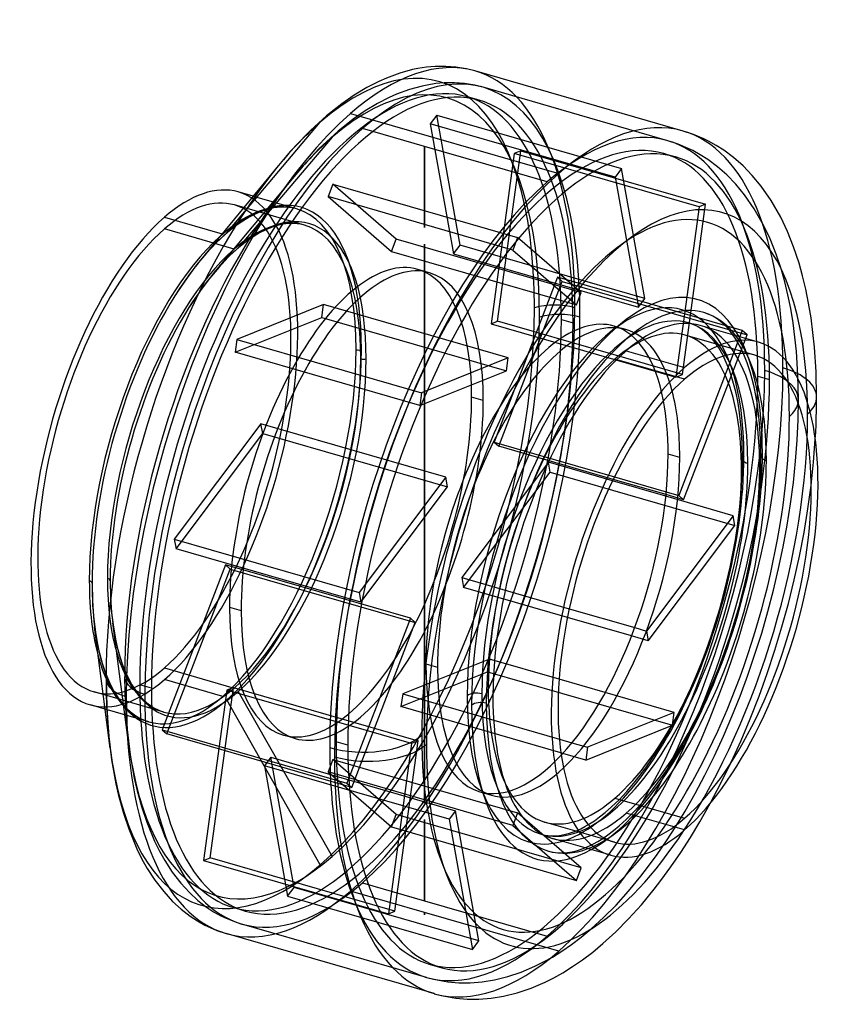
# Model space of a CAD drawing. Header units: millimetres. Extents: x -150 to 150, y -178 to 187.
import ezdxf

# ---------------------------------------------------------------- set-up
doc = ezdxf.new("R2010")
doc.units = ezdxf.units.MM
doc.layers.add('MAIN-1', color=7, linetype='Continuous')
doc.layers.add('MAIN-2', color=7, linetype='Continuous')

msp = doc.modelspace()

# ---------------------------------------------------------------- linework, layer by layer
at = {"layer": 'MAIN-1'}
for p, q in [((-4.45, 168.38), (-9.17, 167.09)), ((-2.52, 168.77), (-4.45, 168.38)), ((0.78, 169.28), (-2.52, 168.77)), ((3.98, 169.55), (0.78, 169.28)), ((7.86, 169.59), (3.98, 169.55)), ((11.61, 169.32), (7.86, 169.59)), ((12.41, 169.22), (11.61, 169.32)), ((15.61, 168.67), (12.41, 169.22)), ((18.73, 167.89), (15.61, 168.67)), ((-14.15, 165.26), (-16.99, 164.01)), ((-9.17, 167.09), (-14.15, 165.26)), ((95.98, 145.59), (18.73, 167.89)), ((-21.43, 161.72), (-26.08, 158.93)), ((-16.99, 164.01), (-21.43, 161.72)), ((-26.08, 158.93), (-30.69, 155.74)), ((-30.69, 155.74), (-36.4, 151.22)), ((-36.4, 151.22), (-42.31, 145.85)), ((-27.45, 152.12), (49.8, 129.82)), ((-43.7, 144.49), (-49.85, 137.97)), ((-42.31, 145.85), (-43.7, 144.49)), ((99.86, 144.3), (95.97, 145.6)), ((103.65, 142.7), (99.86, 144.3)), ((105.36, 141.86), (103.65, 142.7)), ((108.23, 140.26), (105.36, 141.86)), ((111.05, 138.47), (108.23, 140.26)), ((-49.85, 137.97), (-56.06, 130.56)), ((114.68, 135.76), (111.05, 138.47)), ((118.22, 132.65), (114.68, 135.76)), ((-54.3, 132.68), (-83.22, 97.61)), ((121.65, 129.13), (118.22, 132.65)), ((-56.06, 130.56), (-61.92, 122.77)), ((124.96, 125.13), (121.65, 129.13)), ((128.68, 119.78), (124.96, 125.13)), ((-63.6, 121.4), (-69.1, 122.99)), ((-61.92, 122.77), (-67.72, 114.24)), ((132.2, 113.62), (128.68, 119.78)), ((-96.56, 113.61), (-75.13, 107.43)), ((-67.72, 114.24), (-69.28, 111.79)), ((134.7, 108.38), (132.2, 113.62)), ((137.02, 102.6), (134.7, 108.38)), ((139.01, 96.62), (137.02, 102.6)), ((140.34, 91.94), (139.01, 96.62)), ((141.53, 86.99), (140.34, 91.94)), ((142.59, 81.77), (141.53, 86.99)), ((143.5, 76.31), (142.59, 81.77)), ((124.02, 67.24), (102.37, 73.49)), ((144.78, 65.38), (143.5, 76.31)), ((74.91, 64.11), (96.56, 57.86)), ((145.35, 56.35), (144.78, 65.38)), ((145.55, 46.9), (145.35, 56.35)), ((145.49, 41.78), (145.53, 44.35)), ((145.53, 44.35), (145.55, 46.9)), ((145.42, 39.2), (145.49, 41.78)), ((145.21, 33.95), (145.33, 36.59)), ((145.33, 36.59), (145.42, 39.2)), ((145.06, 31.31), (145.21, 33.95)), ((94.75, 24.55), (90.42, 25.8)), ((89.58, 10.15), (69.79, 15.86)), ((89.64, 10.75), (70.06, 16.41)), ((70.5, 17.3), (89.74, 11.75)), ((116.17, -0.91), (116.81, 4.07)), ((115.39, -5.96), (116.17, -0.91)), ((114.48, -11.07), (115.39, -5.96)), ((113.43, -16.21), (114.48, -11.07)), ((112.26, -21.35), (113.43, -16.21)), ((110.97, -26.48), (112.26, -21.35)), ((109.56, -31.6), (110.97, -26.48)), ((53.71, -31.57), (78.03, -38.59)), ((108.03, -36.68), (109.56, -31.6)), ((76.85, -41.68), (53.04, -34.81)), ((-116.66, -83.3), (-122.44, -38.23)), ((106.39, -41.72), (108.03, -36.68)), ((104.63, -46.7), (106.39, -41.72)), ((102.78, -51.6), (104.63, -46.7)), ((100.84, -56.4), (102.78, -51.6)), ((-118.2, -57.68), (-117.97, -68.07)), ((67.1, -62.63), (49.96, -57.69)), ((98.81, -61.08), (100.84, -56.4)), ((96.67, -65.7), (98.81, -61.08)), ((-118.52, -68.83), (-124.02, -67.24)), ((-117.97, -68.07), (-117.29, -77.9)), ((-117.29, -77.9), (-116.12, -87.6)), ((50.06, -79.93), (54.74, -81.28)), ((-116.12, -87.6), (-114.52, -96.52)), ((51.34, -85.23), (50.65, -85.03)), ((-114.52, -96.52), (-113.53, -100.86)), ((-113.53, -100.86), (-111.76, -107.35)), ((70.67, -101.81), (96.56, -109.28)), ((102.18, -110.64), (106.06, -103.8)), ((-111.76, -107.35), (-109.79, -113.26)), ((98.67, -116.44), (102.18, -110.64)), ((-109.79, -113.26), (-106.77, -120.58)), ((69.1, -122.99), (47.45, -116.74)), ((95.09, -122), (98.67, -116.44)), ((-106.77, -120.58), (-104.87, -124.4)), ((91.45, -127.3), (95.09, -122)), ((-104.87, -124.4), (-102.92, -127.88)), ((87.74, -132.37), (91.45, -127.3)), ((-102.92, -127.88), (-100.05, -132.29)), ((-100.05, -132.29), (-96.81, -136.5)), ((85.21, -135.64), (87.74, -132.37)), ((-96.81, -136.5), (-93.5, -140.1)), ((80.5, -141.34), (85.21, -135.64)), ((-93.5, -140.1), (-90.27, -143.06)), ((75.73, -146.63), (80.5, -141.34)), ((-90.27, -143.06), (-86.99, -145.59)), ((-86.99, -145.59), (-84.29, -147.35)), ((-84.29, -147.35), (-81.55, -148.89)), ((-81.55, -148.89), (-80.41, -149.46)), ((-80.41, -149.46), (-77.06, -150.9)), ((70.97, -151.42), (75.73, -146.63)), ((-77.06, -150.9), (-73.63, -152.04)), ((3.62, -174.34), (-73.63, -152.04)), ((66.25, -155.74), (70.97, -151.42)), ((62.43, -158.91), (66.25, -155.74)), ((58.67, -161.77), (62.43, -158.91)), ((51.36, -166.57), (54.98, -164.31)), ((54.98, -164.31), (58.67, -161.77)), ((48.02, -168.44), (51.36, -166.57)), ((39.57, -172.28), (44.75, -170.08)), ((44.75, -170.08), (48.02, -168.44)), ((3.63, -174.35), (7.6, -175.32)), ((24.72, -175.99), (29.38, -175.24)), ((29.38, -175.24), (34.39, -174.01)), ((34.39, -174.01), (39.57, -172.28)), ((7.6, -175.32), (11.67, -175.99)), ((11.67, -175.99), (15.88, -176.33)), ((15.88, -176.33), (20.2, -176.34)), ((20.2, -176.34), (24.72, -175.99))]:
    msp.add_line(p, q, dxfattribs=at)
for centre, major_axis, ratio, start_param, end_param in [((-27.45, 7.92), (-46.18, -159.97), 0.433013, 3.141574, 3.729595), ((-27.45, 7.92), (-46.18, -159.97), 0.433013, -2.55359, -0.982794), ((49.8, -14.37), (-46.18, -159.97), 0.433013, -3.141486, -2.55359), ((71.45, -20.62), (-39.25, -135.95), 0.433013, 2.194705, 5.300392), ((49.8, -14.37), (-46.18, -159.97), 0.433013, -2.55359, -0.982794), ((-96.56, 27.87), (-27.46, -95.12), 0.433013, -3.141592, -2.55359), ((-96.56, 27.87), (-27.46, -95.12), 0.433013, -2.55359, 0), ((-38.7, 11.17), (-44.1, -152.76), 0.433013, -2.158765, -0.982794), ((-74.91, 21.62), (-27.46, -95.12), 0.433013, -2.533246, -0.982794), ((-73.41, 21.19), (-27.74, -96.08), 0.433013, -2.35604, -2.158765), ((71.45, -20.62), (-29.94, -103.72), 0.433013, 2.731518, 3.729595), ((-73.41, 21.19), (-27.74, -96.08), 0.433013, -2.158765, -0.982794), ((74.91, -21.62), (-28.83, -99.87), 0.433013, -3.141486, -2.55359), ((74.91, -21.62), (-28.83, -99.87), 0.433013, 2.831748, 3.1417), ((74.91, -21.62), (-27.46, -95.12), 0.433013, -3.141592, -2.55359), ((71.45, -20.62), (-29.94, -103.72), 0.433013, -2.55359, -0.982794), ((96.56, -27.87), (-27.46, -95.12), 0.433013, -3.141592, -2.55359), ((74.91, -21.62), (-28.83, -99.87), 0.433013, -2.55359, -0.982794), ((96.56, -27.87), (-27.46, -95.12), 0.433013, 0.588003, 3.141593), ((74.91, -21.62), (-27.46, -95.12), 0.433013, -2.55359, 0), ((96.56, -27.87), (26.07, 90.31), 0.433013, 0, 0.588003), ((96.56, -27.87), (26.07, 90.31), 0.433013, -2.55359, 0), ((70.67, -20.4), (-26.07, -90.31), 0.433013, 0.588003, 2.804152), ((96.56, -27.87), (-27.46, -95.12), 0.433013, -2.55359, 0), ((96.56, -27.87), (26.07, 90.31), 0.433013, 0.588003, 3.141593), ((49.8, -14.37), (24.93, 86.37), 0.433013, -0.982794, -0.628447), ((45.47, -13.12), (-24.93, -86.37), 0.433013, 2.158799, 2.435404), ((120.55, 46.9), (-25, 0), 0.5, 2.698065, 3.141557), ((45.47, -13.12), (-24.93, -86.37), 0.433013, 0.706189, 2.158799), ((49.8, -14.37), (24.93, 86.37), 0.433013, -2.513146, -0.982794), ((-125.41, -22.11), (-2, 0), 0.5, -3.141593, -2.094395), ((-74.91, 21.62), (-27.46, -95.12), 0.433013, -0.982794, -0.608347), ((-73.41, 21.19), (-27.74, -96.08), 0.433013, -0.982794, -0.785744), ((-103.2, -57.68), (-15, 0), 0.5, 0, 1.047198), ((-27.45, 7.92), (-46.18, -159.97), 0.433013, -0.982794, -0.000019), ((20.94, -68.37), (-4, 0), 0.5, -2.094395, -0.523599), ((71.45, -20.62), (-29.94, -103.72), 0.433013, -0.982794, 0.410074), ((74.91, -21.62), (-28.83, -99.87), 0.433013, -0.982794, 0.000107), ((-20.95, -75.65), (-25, 0), 0.5, 1.047198, 2.617994), ((71.45, -20.62), (-39.25, -135.95), 0.433013, -0.982794, 0.946888), ((49.8, -14.37), (-46.18, -159.97), 0.433013, -0.982794, 0), ((70.67, -20.4), (-26.07, -90.31), 0.433013, 0.337441, 0.588003), ((96.56, -27.87), (26.07, 90.31), 0.433013, -3.141592, -2.55359), ((96.56, -27.87), (-27.46, -95.12), 0.433013, 0, 0.588003), ((74.91, -21.62), (-28.83, -99.87), 0.433013, 0.000107, 0.309845), ((49.8, -14.37), (-46.18, -159.97), 0.433013, 0, 0.000107)]:
    msp.add_ellipse(centre, major_axis=major_axis, ratio=ratio, start_param=start_param, end_param=end_param, dxfattribs=at)
at = {"layer": 'MAIN-2'}
for p, q in [((-5.51, 161.04), (-10.37, 159.25)), ((-0.9, 162.29), (-5.51, 161.04)), ((0.98, 162.67), (-0.9, 162.29)), ((4.21, 163.17), (0.98, 162.67)), ((7.33, 163.44), (4.21, 163.17)), ((11.13, 163.48), (7.33, 163.44)), ((14.79, 163.21), (11.13, 163.48)), ((15.58, 163.11), (14.79, 163.21)), ((18.71, 162.57), (15.58, 163.11)), ((21.76, 161.81), (18.71, 162.57)), ((90.34, 142.01), (21.76, 161.81)), ((-13.13, 158.03), (-17.45, 155.81)), ((-10.37, 159.25), (-13.13, 158.03)), ((20.28, 157.04), (15.95, 158.29)), ((-17.45, 155.81), (-21.98, 153.08)), ((-26.46, 149.99), (-32, 145.59)), ((-21.98, 153.08), (-26.46, 149.99)), ((4.58, 151.48), (2.16, 148.27)), ((13.19, 103.23), (4.58, 151.48)), ((4.58, 151.48), (73.16, 131.68)), ((-73.41, 107.79), (-38.7, 148.87)), ((0, 139.86), (-23.04, 146.51)), ((2.16, 148.27), (10.78, 100.02)), ((70.75, 128.47), (2.16, 148.27)), ((-34.29, 143.27), (-69.17, 102.24)), ((-32, 145.59), (-37.75, 140.38)), ((-39.09, 139.06), (-45.06, 132.73)), ((-37.75, 140.38), (-39.09, 139.06)), ((0, 139.86), (0, 139.86)), ((0, 139.86), (0, 139.86)), ((0, 139.86), (0, 139.86)), ((0, 139.86), (0, 139.86)), ((0, 139.86), (0, 139.86)), ((0, 139.86), (0, 139.86)), ((0, 139.86), (0, 139.86)), ((0, 139.86), (0, 139.86)), ((0, 139.86), (0, 139.86)), ((0, 139.86), (0, 139.86)), ((0, 139.86), (0, 139.86)), ((0, 139.86), (0, 139.86)), ((0, 139.86), (0, 139.86)), ((0, 139.86), (0, 139.86)), ((0, 139.86), (0, 139.86)), ((0, 139.86), (0, 139.86)), ((0, 139.86), (0, 139.86)), ((45.55, 126.71), (0, 139.86)), ((0, 139.86), (0, 109.76)), ((0, 109.76), (0, 139.86)), ((0, 139.86), (0, 139.86)), ((0, 139.86), (0, 139.86)), ((0, 139.86), (0, 139.86)), ((0, 139.86), (0, 139.86)), ((0, 139.86), (0, 139.86)), ((0, 139.86), (0, 139.86)), ((0, 139.86), (0, 139.86)), ((0, 139.86), (0, 139.86)), ((0, 139.86), (0, 139.86)), ((0, 139.86), (0, 139.86)), ((0, 139.86), (0, 139.86)), ((0, 139.86), (0, 139.86)), ((0, 109.76), (0, 139.86)), ((0, 109.76), (0, 139.86)), ((94.16, 140.75), (90.34, 142.02)), ((97.88, 139.17), (94.16, 140.75)), ((99.56, 138.35), (97.88, 139.17)), ((33.33, 137.32), (24.71, 74.15)), ((27.12, 75.12), (35.74, 138.3)), ((35.74, 138.3), (33.33, 137.32)), ((101.92, 117.52), (33.33, 137.32)), ((35.74, 138.3), (104.33, 118.5)), ((88.87, 137.24), (93.2, 135.99)), ((102.37, 136.78), (99.56, 138.35)), ((105.14, 135.02), (102.37, 136.78)), ((-45.06, 132.73), (-51.09, 125.54)), ((73.16, 131.68), (70.75, 128.47)), ((81.78, 83.43), (73.16, 131.68)), ((108.7, 132.37), (105.14, 135.02)), ((112.17, 129.32), (108.7, 132.37)), ((-49.03, 128.03), (-78.26, 92.84)), ((70.75, 128.47), (79.37, 80.22)), ((115.52, 125.87), (112.17, 129.32)), ((-51.09, 125.54), (-56.77, 117.99)), ((-34.01, 125.86), (-35.78, 121.27)), ((-10.47, 105.47), (-34.01, 125.86)), ((-34.01, 125.86), (34.58, 106.06)), ((118.76, 121.97), (115.52, 125.87)), ((-63.01, 121.23), (-63.6, 121.4)), ((-47.45, 116.74), (-63, 121.23)), ((-35.78, 121.27), (-12.23, 100.88)), ((32.81, 101.47), (-35.78, 121.27)), ((122.4, 116.74), (118.76, 121.97)), ((-44.6, 110.71), (-70.49, 118.19)), ((-56.77, 117.99), (-62.39, 109.72)), ((-56.94, 116.89), (-59.08, 116.3)), ((-56.1, 117.06), (-56.94, 116.89)), ((-54.67, 117.28), (-56.1, 117.06)), ((-53.33, 117.39), (-54.67, 117.28)), ((-51.74, 117.41), (-53.33, 117.39)), ((-50.25, 117.3), (-51.74, 117.41)), ((-49.93, 117.26), (-50.25, 117.3)), ((-48.67, 117.04), (-49.93, 117.26)), ((-47.45, 116.74), (-48.67, 117.04)), ((101.92, 117.52), (93.3, 54.35)), ((95.71, 55.32), (104.33, 118.5)), ((104.33, 118.5), (101.92, 117.52)), ((-65.06, 113.67), (-67.48, 112.22)), ((-62.82, 114.82), (-65.06, 113.67)), ((-61.44, 115.44), (-62.82, 114.82)), ((-59.08, 116.3), (-61.44, 115.44)), ((125.83, 110.73), (122.4, 116.74)), ((-69.95, 110.51), (-73.11, 108)), ((-67.48, 112.22), (-69.95, 110.51)), ((-62.39, 109.72), (-63.9, 107.35)), ((-55.59, 110.3), (-57.82, 109.48)), ((-53.57, 110.85), (-55.59, 110.3)), ((-52.77, 111.01), (-53.57, 110.85)), ((-51.42, 111.22), (-52.77, 111.01)), ((-50.15, 111.33), (-51.42, 111.22)), ((-48.65, 111.34), (-50.15, 111.33)), ((-47.24, 111.24), (-48.65, 111.34)), ((-46.93, 111.2), (-47.24, 111.24)), ((-45.75, 111), (-46.93, 111.2)), ((-44.6, 110.71), (-45.75, 111)), ((128.26, 105.62), (125.83, 110.73)), ((-70.67, 101.81), (-96.56, 109.28)), ((-73.11, 108), (-76.47, 104.95)), ((-75.13, 107.43), (-74.91, 107.36)), ((-63.55, 106.42), (-65.89, 104.8)), ((-61.26, 107.8), (-63.55, 106.42)), ((-59.13, 108.89), (-61.26, 107.8)), ((-57.82, 109.48), (-59.13, 108.89)), ((34.58, 106.06), (32.81, 101.47)), ((58.12, 85.67), (34.58, 106.06)), ((-77.27, 104.16), (-80.87, 100.35)), ((-76.47, 104.95), (-77.27, 104.16)), ((-68.89, 102.43), (-72.08, 99.53)), ((-65.89, 104.8), (-68.89, 102.43)), ((-12.23, 100.88), (-10.47, 105.47)), ((58.12, 85.67), (-10.47, 105.47)), ((0, 103.63), (0, -103.63)), ((0, -103.63), (0, 103.63)), ((0, -103.63), (0, 103.63)), ((0, -103.63), (0, 103.63)), ((10.78, 100.02), (13.19, 103.23)), ((81.78, 83.43), (13.19, 103.23)), ((130.52, 99.99), (128.26, 105.62)), ((-80.87, 100.35), (-84.58, 95.93)), ((-72.84, 98.78), (-76.26, 95.16)), ((-72.08, 99.53), (-72.84, 98.78)), ((-12.23, 100.88), (56.36, 81.08)), ((10.78, 100.02), (79.37, 80.22)), ((32.81, 101.47), (56.36, 81.08)), ((132.46, 94.18), (130.52, 99.99)), ((-84.58, 95.93), (-88.13, 91.21)), ((-76.26, 95.16), (-79.78, 90.96)), ((1.81, 93.05), (-2.52, 94.3)), ((49.37, 91.38), (25.82, 30.2)), ((51.13, 89.84), (49.37, 91.38)), ((117.96, 71.58), (49.37, 91.38)), ((133.75, 89.63), (132.46, 94.18)), ((-88.13, 91.21), (-91.68, 85.98)), ((-79.78, 90.96), (-83.15, 86.48)), ((27.59, 28.67), (51.13, 89.84)), ((51.13, 89.84), (119.72, 70.04)), ((134.91, 84.82), (133.75, 89.63)), ((-91.68, 85.98), (-92.64, 84.48)), ((-83.15, 86.48), (-86.52, 81.52)), ((56.36, 81.08), (58.12, 85.67)), ((135.94, 79.76), (134.91, 84.82)), ((-86.52, 81.52), (-87.44, 80.09)), ((-37.52, 81.24), (-69.68, 68.31)), ((-38.16, 76.49), (-37.52, 81.24)), ((31.07, 61.44), (-37.52, 81.24)), ((79.37, 80.22), (81.78, 83.43)), ((104.97, 77.84), (103.74, 78.25)), ((106.18, 77.33), (104.97, 77.84)), ((106.73, 77.05), (106.18, 77.33)), ((107.68, 76.53), (106.73, 77.05)), ((136.82, 74.46), (135.94, 79.76)), ((-70.33, 63.57), (-38.16, 76.49)), ((-38.16, 76.49), (30.43, 56.69)), ((24.71, 74.15), (27.12, 75.12)), ((24.71, 74.15), (93.3, 54.35)), ((95.71, 55.32), (27.12, 75.12)), ((50.8, 75.69), (55.13, 74.44)), ((70.4, 73.25), (74.73, 72)), ((99.19, 74.05), (98.04, 74.43)), ((100.33, 73.56), (99.19, 74.05)), ((100.85, 73.31), (100.33, 73.56)), ((101.74, 72.81), (100.85, 73.31)), ((108.63, 75.92), (107.68, 76.53)), ((109.91, 74.97), (108.63, 75.92)), ((111.22, 73.82), (109.91, 74.97)), ((112.56, 72.44), (111.22, 73.82)), ((138.06, 63.87), (136.82, 74.46)), ((117.96, 71.58), (94.41, 10.4)), ((96.18, 8.87), (119.72, 70.04)), ((122.63, 62.44), (96.74, 69.91)), ((102.64, 72.24), (101.74, 72.81)), ((103.84, 71.34), (102.64, 72.24)), ((105.08, 70.26), (103.84, 71.34)), ((106.34, 68.96), (105.08, 70.26)), ((113.93, 70.78), (112.56, 72.44)), ((115.59, 68.39), (113.93, 70.78)), ((119.72, 70.04), (117.96, 71.58)), ((-69.68, 68.31), (-70.33, 63.57)), ((-69.68, 68.31), (-1.09, 48.51)), ((107.64, 67.39), (106.34, 68.96)), ((109.21, 65.14), (107.64, 67.39)), ((117.28, 65.44), (115.59, 68.39)), ((-1.74, 43.77), (-70.33, 63.57)), ((110.8, 62.34), (109.21, 65.14)), ((112, 59.81), (110.8, 62.34)), ((118.55, 62.77), (117.28, 65.44)), ((119.78, 59.68), (118.55, 62.77)), ((138.61, 55.11), (138.06, 63.87)), ((31.07, 61.44), (-1.09, 48.51)), ((30.43, 56.69), (31.07, 61.44)), ((96.56, 53.53), (70.67, 61.01)), ((113.18, 56.88), (112, 59.81)), ((120.9, 56.34), (119.78, 59.68)), ((-1.74, 43.77), (30.43, 56.69)), ((93.3, 54.35), (95.71, 55.32)), ((114.23, 53.71), (113.18, 56.88)), ((121.67, 53.63), (120.9, 56.34)), ((138.8, 45.96), (138.61, 55.11)), ((114.96, 51.15), (114.23, 53.71)), ((115.63, 48.37), (114.96, 51.15)), ((122.37, 50.7), (121.67, 53.63)), ((123.72, 54.64), (128.05, 53.39)), ((-1.09, 48.51), (-1.74, 43.77)), ((116.24, 45.36), (115.63, 48.37)), ((123.02, 47.54), (122.37, 50.7)), ((123.58, 44.16), (123.02, 47.54)), ((21.83, 45.6), (17.5, 46.85)), ((116.77, 42.16), (116.24, 45.36)), ((124.38, 37.23), (123.58, 44.16)), ((138.69, 38.53), (138.8, 45.96)), ((117.54, 35.58), (116.77, 42.16)), ((-60.71, 37.03), (-92.88, -5.76)), ((-60.06, 33.4), (-60.71, 37.03)), ((7.88, 17.23), (-60.71, 37.03)), ((124.76, 31.36), (124.38, 37.23)), ((138.33, 30.92), (138.69, 38.53)), ((-92.23, -9.38), (-60.06, 33.4)), ((-60.06, 33.4), (8.53, 13.6)), ((117.9, 30), (117.54, 35.58)), ((25.82, 30.2), (27.59, 28.67)), ((25.82, 30.2), (70.5, 17.3)), ((118.02, 24.07), (117.9, 30)), ((124.89, 25.12), (124.76, 31.36)), ((137.74, 23.14), (138.33, 30.92)), ((144.4, 22.79), (145.06, 31.31)), ((70.06, 16.41), (27.59, 28.67)), ((45.98, 22.73), (13.82, -20.05)), ((46.63, 19.11), (45.98, 22.73)), ((69.79, 15.86), (45.98, 22.73)), ((117.98, 20.9), (118.02, 24.07)), ((124.81, 19.99), (124.89, 25.12)), ((136.92, 15.23), (137.74, 23.14)), ((143.48, 14.13), (144.4, 22.79)), ((14.47, -23.68), (46.63, 19.11)), ((46.63, 19.11), (115.22, -0.69)), ((117.89, 17.67), (117.98, 20.9)), ((124.56, 14.68), (124.81, 19.99)), ((7.88, 17.23), (-24.29, -25.56)), ((8.53, 13.6), (7.88, 17.23)), ((117.72, 14.36), (117.89, 17.67)), ((124.14, 9.21), (124.56, 14.68)), ((135.88, 7.36), (136.92, 15.23)), ((-23.64, -29.18), (8.53, 13.6)), ((89.74, 11.75), (94.41, 10.4)), ((117.18, 7.56), (117.49, 10.99)), ((117.49, 10.99), (117.72, 14.36)), ((142.3, 5.49), (143.48, 14.13)), ((114.57, 2.93), (89.58, 10.15)), ((96.18, 8.87), (89.64, 10.75)), ((94.41, 10.4), (96.18, 8.87)), ((116.81, 4.07), (117.18, 7.56)), ((123.56, 3.61), (124.14, 9.21)), ((134.62, -0.6), (135.88, 7.36)), ((140.87, -3.24), (142.3, 5.49)), ((114.57, 2.93), (82.41, -39.85)), ((115.22, -0.69), (114.57, 2.93)), ((122.82, -1.99), (123.56, 3.61)), ((83.05, -43.48), (115.22, -0.69)), ((121.92, -7.67), (122.82, -1.99)), ((133.14, -8.61), (134.62, -0.6)), ((139.18, -12.03), (140.87, -3.24)), ((-92.88, -5.76), (-92.23, -9.38)), ((-92.88, -5.76), (-24.29, -25.56)), ((-23.64, -29.18), (-92.23, -9.38)), ((120.86, -13.42), (121.92, -7.67)), ((131.44, -16.65), (133.14, -8.61)), ((119.64, -19.2), (120.86, -13.42)), ((137.24, -20.83), (139.18, -12.03)), ((-73.83, -15.32), (-97.38, -76.49)), ((-95.61, -78.03), (-72.07, -16.85)), ((-72.07, -16.85), (-73.83, -15.32)), ((-5.24, -35.12), (-73.83, -15.32)), ((-72.07, -16.85), (-3.48, -36.65)), ((129.54, -24.66), (131.44, -16.65)), ((-116.67, -21.17), (-116.53, -27.23)), ((13.82, -20.05), (14.47, -23.68)), ((13.82, -20.05), (53.71, -31.57)), ((118.27, -24.96), (119.64, -19.2)), ((135.08, -29.59), (137.24, -20.83)), ((-123.41, -22.11), (-123.27, -28.49)), ((-24.29, -25.56), (-23.64, -29.18)), ((53.04, -34.81), (14.47, -23.68)), ((116.76, -30.72), (118.27, -24.96)), ((127.44, -32.64), (129.54, -24.66)), ((-123.27, -28.49), (-122.86, -34.47)), ((-116.53, -27.23), (-116.14, -32.91)), ((-72.4, -31), (-68.07, -32.25)), ((115.1, -36.44), (116.76, -30.72)), ((125.15, -40.59), (127.44, -32.64)), ((132.68, -38.32), (135.08, -29.59)), ((-122.86, -34.47), (-122.15, -40.28)), ((-116.14, -32.91), (-115.47, -38.42)), ((-5.24, -35.12), (-28.79, -96.29)), ((-3.48, -36.65), (-5.24, -35.12)), ((113.31, -42.12), (115.1, -36.44)), ((-109.72, -82.2), (-115.7, -36.85)), ((-115.47, -38.42), (-114.58, -43.42)), ((-27.02, -97.83), (-3.48, -36.65)), ((78.03, -38.59), (82.41, -39.85)), ((82.41, -39.85), (83.05, -43.48)), ((130.06, -46.98), (132.68, -38.32)), ((-122.15, -40.28), (-121.21, -45.54)), ((-114.58, -43.42), (-114.04, -45.8)), ((83.05, -43.48), (76.85, -41.68)), ((111.38, -47.74), (113.31, -42.12)), ((122.66, -48.46), (125.15, -40.59)), ((-121.21, -45.54), (-120.64, -48.05)), ((-114.04, -45.8), (-113.08, -49.31)), ((127.21, -55.57), (130.06, -46.98)), ((-120.64, -48.05), (-119.63, -51.75)), ((-113.08, -49.31), (-112.04, -52.44)), ((24.08, -50.22), (-8.08, -63.14)), ((23.44, -54.96), (24.08, -50.22)), ((49.96, -57.69), (24.08, -50.22)), ((109.34, -53.26), (111.38, -47.74)), ((119.98, -56.27), (122.66, -48.46)), ((-119.63, -51.75), (-118.53, -55.04)), ((-112.04, -52.44), (-110.49, -56.18)), ((-96.56, -53.53), (-70.67, -61.01)), ((0.52, -52.05), (4.85, -53.3)), ((107.17, -58.67), (109.34, -53.26)), ((-118.53, -55.04), (-116.9, -58.99)), ((-111.29, -56.79), (-111.06, -66.86)), ((-110.49, -56.18), (-109.55, -58.07)), ((-109.55, -58.07), (-108.61, -59.75)), ((-74.91, -64.11), (-96.56, -57.86)), ((-8.73, -67.89), (23.44, -54.96)), ((23.44, -54.96), (92.03, -74.76)), ((117.13, -63.95), (119.98, -56.27)), ((124.16, -64.04), (127.21, -55.57)), ((-116.9, -58.99), (-115.91, -60.98)), ((-115.91, -60.98), (-114.92, -62.76)), ((-108.61, -59.75), (-107.27, -61.82)), ((-107.27, -61.82), (-105.82, -63.7)), ((-101.37, -61.09), (-105.7, -59.84)), ((-73.37, -61.77), (-81.99, -124.95)), ((-79.57, -123.97), (-70.95, -60.8)), ((-70.95, -60.8), (-73.37, -61.77)), ((-4.78, -81.57), (-73.37, -61.77)), ((-70.95, -60.8), (-2.36, -80.6)), ((104.91, -63.95), (107.17, -58.67)), ((-96.74, -69.91), (-122.63, -62.44)), ((-114.92, -62.76), (-113.51, -64.93)), ((-113.51, -64.93), (-111.97, -66.92)), ((-105.82, -63.7), (-104.4, -65.25)), ((-104.4, -65.25), (-103.07, -66.47)), ((-38.7, -126.53), (-73.41, -65.41)), ((-69.17, -62.31), (-34.29, -123.47)), ((-8.08, -63.14), (-8.73, -67.89)), ((-8.08, -63.14), (50.06, -79.93)), ((92.67, -70.02), (67.1, -62.63)), ((94.22, -70.63), (96.67, -65.7)), ((102.52, -69.14), (104.91, -63.95)), ((114.12, -71.5), (117.13, -63.95)), ((120.91, -72.36), (124.16, -64.04)), ((-102.37, -73.49), (-118.52, -68.83)), ((-111.97, -66.92), (-110.47, -68.56)), ((-111.06, -66.86), (-110.4, -76.39)), ((-110.47, -68.56), (-109.07, -69.84)), ((-103.07, -66.47), (-101.76, -67.47)), ((-101.76, -67.47), (-100.72, -68.16)), ((-100.72, -68.16), (-99.68, -68.74)), ((-99.68, -68.74), (-99.25, -68.95)), ((-99.25, -68.95), (-98, -69.49)), ((50.65, -85.03), (-8.73, -67.89)), ((100.04, -74.15), (102.52, -69.14)), ((-109.07, -69.84), (-107.69, -70.91)), ((-107.69, -70.91), (-106.58, -71.63)), ((-106.58, -71.63), (-105.48, -72.25)), ((-105.48, -72.25), (-105.03, -72.48)), ((-105.03, -72.48), (-103.71, -73.04)), ((-98, -69.49), (-96.74, -69.91)), ((92.67, -70.02), (60.51, -82.94)), ((91.7, -75.35), (94.22, -70.63)), ((92.03, -74.76), (92.67, -70.02)), ((110.95, -78.88), (114.12, -71.5)), ((117.48, -80.49), (120.91, -72.36)), ((-110.4, -76.39), (-109.26, -85.79)), ((-103.71, -73.04), (-102.37, -73.49)), ((-97.38, -76.49), (-95.61, -78.03)), ((-97.38, -76.49), (-28.79, -96.29)), ((59.86, -87.69), (92.03, -74.76)), ((89.17, -79.77), (91.7, -75.35)), ((97.49, -78.96), (100.04, -74.15)), ((-27.02, -97.83), (-95.61, -78.03)), ((-48.06, -79.7), (-52.39, -78.45)), ((86.85, -83.55), (89.17, -79.77)), ((94.88, -83.54), (97.49, -78.96)), ((107.58, -86.18), (110.95, -78.88)), ((-28.45, -82.14), (-32.78, -80.89)), ((-4.78, -81.57), (-13.4, -144.75)), ((-10.98, -143.77), (-2.36, -80.6)), ((-2.36, -80.6), (-4.78, -81.57)), ((54.74, -81.28), (60.51, -82.94)), ((60.51, -82.94), (59.86, -87.69)), ((84.52, -87.12), (86.85, -83.55)), ((92.54, -87.41), (94.88, -83.54)), ((113.83, -88.5), (117.48, -80.49)), ((-109.26, -85.79), (-107.71, -94.45)), ((-57.02, -86.67), (-59.44, -89.88)), ((-48.41, -134.92), (-57.02, -86.67)), ((-57.02, -86.67), (11.56, -106.47)), ((-34.01, -87.53), (-35.78, -92.12)), ((-10.47, -107.92), (-34.01, -87.53)), ((-34.01, -87.53), (34.58, -107.33)), ((59.86, -87.69), (51.34, -85.23)), ((82.14, -90.53), (84.52, -87.12)), ((90.17, -91.08), (92.54, -87.41)), ((104.08, -93.26), (107.58, -86.18)), ((-59.44, -89.88), (-50.82, -138.13)), ((9.15, -109.68), (-59.44, -89.88)), ((80.04, -93.34), (82.14, -90.53)), ((87.78, -94.55), (90.17, -91.08)), ((110.02, -96.29), (113.83, -88.5)), ((-107.71, -94.45), (-106.75, -98.66)), ((-35.78, -92.12), (-12.23, -112.51)), ((32.81, -111.92), (-35.78, -92.12)), ((78.2, -95.67), (80.04, -93.34)), ((85.41, -97.79), (87.78, -94.55)), ((100.45, -100.1), (104.08, -93.26)), ((-28.79, -96.29), (-27.02, -97.83)), ((75.07, -99.35), (78.2, -95.67)), ((83.79, -99.88), (85.41, -97.79)), ((106.06, -103.8), (110.02, -96.29)), ((-106.75, -98.66), (-105.03, -104.97)), ((20.53, -99.5), (24.86, -100.75)), ((72.22, -102.4), (75.07, -99.35)), ((80.79, -103.51), (83.79, -99.88)), ((96.71, -106.69), (100.45, -100.1)), ((-105.03, -104.97), (-103.12, -110.71)), ((67.06, -107.16), (69.42, -105.09)), ((69.42, -105.09), (72.22, -102.4)), ((77.85, -106.75), (80.79, -103.51)), ((-12.23, -112.51), (-10.47, -107.92)), ((58.12, -127.72), (-10.47, -107.92)), ((11.56, -106.47), (9.15, -109.68)), ((20.18, -154.72), (11.56, -106.47)), ((34.58, -107.33), (32.81, -111.92)), ((58.12, -127.72), (34.58, -107.33)), ((63.05, -110.19), (65, -108.79)), ((65, -108.79), (67.06, -107.16)), ((96.56, -113.61), (74.91, -107.36)), ((75.01, -109.61), (77.85, -106.75)), ((93.32, -112.28), (96.71, -106.69)), ((-103.12, -110.71), (-100.18, -117.82)), ((-12.23, -112.51), (56.36, -132.31)), ((0, -109.76), (0, -139.86)), ((0, -139.86), (0, -109.76)), ((0, -139.86), (0, -109.76)), ((0, -139.86), (0, -109.76)), ((9.15, -109.68), (17.77, -157.93)), ((32.81, -111.92), (56.36, -132.31)), ((70.49, -118.19), (44.6, -110.71)), ((56.03, -114.05), (58.02, -113.16)), ((58.02, -113.16), (59.54, -112.36)), ((59.54, -112.36), (61.2, -111.39)), ((61.2, -111.39), (63.05, -110.19)), ((70.15, -113.86), (72.29, -112.09)), ((72.29, -112.09), (75.01, -109.61)), ((89.86, -117.64), (93.32, -112.28)), ((43.3, -115.23), (44.52, -115.53)), ((44.52, -115.53), (45.78, -115.73)), ((45.78, -115.73), (47.13, -115.83)), ((47.13, -115.83), (48.56, -115.82)), ((48.56, -115.82), (50.13, -115.67)), ((50.13, -115.67), (51.85, -115.37)), ((51.85, -115.37), (53.82, -114.85)), ((53.82, -114.85), (56.03, -114.05)), ((64.35, -117.88), (66.18, -116.74)), ((66.18, -116.74), (68.11, -115.41)), ((68.11, -115.41), (70.15, -113.86)), ((-100.18, -117.82), (-98.34, -121.54)), ((58.88, -120.54), (61.2, -119.55)), ((61.2, -119.55), (62.73, -118.79)), ((62.73, -118.79), (64.35, -117.88)), ((86.34, -122.76), (89.86, -117.64)), ((-98.34, -121.54), (-96.44, -124.92)), ((-81.99, -124.95), (-79.57, -123.97)), ((-10.98, -143.77), (-79.57, -123.97)), ((46.09, -121.5), (47.34, -121.81)), ((47.34, -121.81), (48.63, -122.02)), ((48.63, -122.02), (50.01, -122.13)), ((50.01, -122.13), (51.46, -122.13)), ((51.46, -122.13), (53.05, -122.01)), ((53.05, -122.01), (54.77, -121.74)), ((54.77, -121.74), (56.73, -121.26)), ((56.73, -121.26), (58.88, -120.54)), ((82.78, -127.61), (86.34, -122.76)), ((-96.44, -124.92), (-93.64, -129.23)), ((-81.99, -124.95), (-13.4, -144.75)), ((56.36, -132.31), (58.12, -127.72)), ((80.33, -130.78), (82.78, -127.61)), ((-93.64, -129.23), (-90.48, -133.32)), ((75.71, -136.36), (80.33, -130.78)), ((-90.48, -133.32), (-87.25, -136.84)), ((-50.82, -138.13), (-48.41, -134.92)), ((20.18, -154.72), (-48.41, -134.92)), ((-23.04, -133.21), (0, -139.86)), ((-87.25, -136.84), (-84.1, -139.73)), ((-50.82, -138.13), (17.77, -157.93)), ((0, -144.19), (-27.45, -136.27)), ((71.09, -141.47), (75.71, -136.36)), ((-84.1, -139.73), (-80.89, -142.2)), ((-80.89, -142.2), (-78.26, -143.93)), ((0, -139.86), (45.55, -153.01)), ((0, -139.86), (0, -139.86)), ((0, -139.86), (0, -139.86)), ((0, -139.86), (0, -139.86)), ((0, -139.86), (0, -139.86)), ((0, -139.86), (0, -139.86)), ((0, -139.86), (0, -139.86)), ((0, -139.86), (0, -139.86)), ((0, -139.86), (0, -139.86)), ((0, -139.86), (0, -139.86)), ((0, -139.86), (0, -139.86)), ((0, -139.86), (0, -139.86)), ((0, -139.86), (0, -139.86)), ((0, -139.86), (0, -139.86)), ((0, -139.86), (0, -139.86)), ((0, -139.86), (0, -139.86)), ((0, -139.86), (0, -139.86)), ((0, -139.86), (0, -139.86)), ((0, -139.86), (0, -139.86)), ((0, -139.86), (0, -139.86)), ((0, -139.86), (0, -139.86)), ((0, -139.86), (0, -139.86)), ((0, -139.86), (0, -139.86)), ((0, -139.86), (0, -139.86)), ((0, -139.86), (0, -139.86)), ((0, -139.86), (0, -139.86)), ((0, -139.86), (0, -139.86)), ((0, -139.86), (0, -139.86)), ((0, -139.86), (0, -139.86)), ((0, -139.86), (0, -139.86)), ((66.48, -146.1), (71.09, -141.47)), ((-78.26, -143.93), (-75.58, -145.43)), ((-75.58, -145.43), (-74.46, -145.98)), ((-74.46, -145.98), (-71.18, -147.39)), ((-66.53, -143.69), (-70.86, -142.44)), ((-13.4, -144.75), (-10.98, -143.77)), ((0, -144.19), (0, -144.19)), ((0, -144.19), (0, -144.19)), ((0, -144.19), (0, -144.19)), ((0, -144.19), (0, -144.19)), ((0, -144.19), (0, -144.19)), ((0, -144.19), (0, -144.19)), ((0, -144.19), (0, -144.19)), ((0, -144.19), (0, -144.19)), ((0, -144.19), (0, -144.19)), ((0, -144.19), (0, -144.19)), ((0, -144.19), (0, -144.19)), ((0, -144.19), (0, -144.19)), ((0, -144.19), (0, -144.19)), ((0, -144.19), (0, -144.19)), ((0, -144.19), (0, -144.19)), ((49.8, -158.57), (0, -144.19)), ((0, -144.19), (0, -145.06)), ((0, -145.06), (0, -144.19)), ((0, -144.19), (0, -144.19)), ((0, -144.19), (0, -144.19)), ((0, -144.19), (0, -144.19)), ((0, -144.19), (0, -144.19)), ((0, -144.19), (0, -144.19)), ((0, -144.19), (0, -144.19)), ((0, -144.19), (0, -144.19)), ((0, -144.19), (0, -144.19)), ((0, -144.19), (0, -144.19)), ((0, -144.19), (0, -144.19)), ((0, -144.19), (0, -144.19)), ((0, -144.19), (0, -144.19)), ((0, -145.06), (0, -144.19)), ((0, -145.06), (0, -144.19)), ((-71.18, -147.39), (-67.83, -148.51)), ((0.76, -168.31), (-67.83, -148.51)), ((61.92, -150.26), (66.48, -146.1)), ((54.56, -156.1), (58.21, -153.34)), ((58.21, -153.34), (61.92, -150.26)), ((17.77, -157.93), (20.18, -154.72)), ((50.97, -158.57), (54.56, -156.1)), ((47.46, -160.76), (50.97, -158.57)), ((2.06, -163.49), (6.39, -164.74)), ((35.94, -166.33), (41.01, -164.17)), ((41.01, -164.17), (44.2, -162.58)), ((44.2, -162.58), (47.46, -160.76)), ((30.89, -168.01), (35.94, -166.33)), ((0.77, -168.32), (4.66, -169.27)), ((4.66, -169.27), (8.65, -169.93)), ((8.65, -169.93), (12.78, -170.27)), ((12.78, -170.27), (17.01, -170.28)), ((17.01, -170.28), (21.44, -169.93)), ((21.44, -169.93), (25.99, -169.21)), ((25.99, -169.21), (30.89, -168.01))]:
    msp.add_line(p, q, dxfattribs=at)
for centre, major_axis, ratio, start_param, end_param in [((-38.7, 11.17), (-44.1, -152.76), 0.433013, 2.158799, 3.729595), ((-23.04, 6.65), (-44.79, -155.16), 0.433013, 2.158799, 3.729595), ((-34.29, 9.9), (-42.71, -147.96), 0.433013, 2.158799, 3.729595), ((-27.45, 7.92), (43.41, 150.36), 0.433013, 0, 2.158799), ((-27.45, 7.92), (-46.18, -159.97), 0.433013, 2.158799, 3.141574), ((-23.12, 6.67), (-43.41, -150.36), 0.433013, -3.141592, -0.982794), ((-27.45, 7.92), (43.41, 150.36), 0.433013, -0.982794, 0), ((-23.12, 6.67), (-43.41, -150.36), 0.433013, 2.158799, 3.141593), ((-23.04, 6.65), (-44.79, -155.16), 0.433013, -2.55359, -0.982794), ((-38.7, 11.17), (-44.1, -152.76), 0.433013, -2.55359, -2.35604), ((-34.29, 9.9), (-42.71, -147.96), 0.433013, -2.55359, -2.360941), ((45.47, -13.12), (43.41, 150.36), 0.433013, 0, 2.158799), ((49.8, -14.37), (-43.41, -150.36), 0.433013, -3.141592, -0.982794), ((45.55, -13.15), (-44.79, -155.16), 0.433013, -3.141486, -2.55359), ((49.8, -14.37), (-46.18, -159.97), 0.433013, 3.141558, 3.1417), ((49.8, -14.37), (-46.18, -159.97), 0.433013, 2.158799, 3.141558), ((45.55, -13.15), (-44.79, -155.16), 0.433013, 3.141558, 3.1417), ((45.55, -13.15), (-44.79, -155.16), 0.433013, 2.158799, 3.141558), ((45.47, -13.12), (43.41, 150.36), 0.433013, -0.982794, 0), ((49.8, -14.37), (-43.41, -150.36), 0.433013, 2.158799, 3.141593), ((-73.41, 21.19), (-27.74, -96.08), 0.433013, 2.158799, 3.729595), ((-38.7, 11.17), (-44.1, -152.76), 0.433013, -2.35604, -2.158765), ((-34.29, 9.9), (-42.71, -147.96), 0.433013, -2.360941, -2.158765), ((67.2, -19.4), (-37.86, -131.14), 0.433013, 2.158799, 5.300392), ((-69.17, 19.97), (-26.35, -91.27), 0.433013, 2.158799, 3.729595), ((45.55, -13.15), (-44.79, -155.16), 0.433013, -2.55359, -0.982794), ((-96.56, 27.87), (-27.46, -95.12), 0.433013, 0.588003, 3.141593), ((-96.56, 27.87), (-26.07, -90.31), 0.433013, -3.141592, -2.55359), ((-96.56, 27.87), (-26.07, -90.31), 0.433013, 0.588003, 3.141593), ((-74.91, 21.62), (-27.46, -95.12), 0.433013, -3.141592, -2.55359), ((-74.91, 21.62), (-27.46, -95.12), 0.433013, 2.158799, 3.141574), ((-70.67, 20.4), (-26.07, -90.31), 0.433013, -3.141592, -2.55359), ((-70.67, 20.4), (-26.07, -90.31), 0.433013, 2.158799, 3.141574), ((0, 109.76), (-0.000995, 0.000455), 0.208712, -2.522931, 0.618662), ((0, 109.76), (-0.000995, 0.000455), 0.208712, 0.618662, 3.760254), ((-96.56, 27.87), (-26.07, -90.31), 0.433013, -2.55359, 0), ((-34.29, 9.9), (-42.71, -147.96), 0.433013, -2.158765, -0.982794), ((-73.41, 21.19), (-27.74, -96.08), 0.433013, -2.55359, -2.35604), ((-74.91, 21.62), (-27.46, -95.12), 0.433013, -2.55359, -2.533246), ((0, 103.63), (-0.000995, 0.000455), 0.208712, -2.522931, 0.618662), ((0, 103.63), (-0.000995, 0.000455), 0.208712, 0.618662, 3.760254), ((-70.67, 20.4), (-26.07, -90.31), 0.433013, -2.55359, -0.982794), ((-69.17, 19.97), (-26.35, -91.27), 0.433013, -2.55359, -2.360941), ((-27.45, 7.92), (-24.93, -86.37), 0.433013, -3.141592, -0.982794), ((-23.12, 6.67), (24.93, 86.37), 0.433013, 0, 2.158799), ((-69.17, 19.97), (-26.35, -91.27), 0.433013, -2.360941, -2.158765), ((-27.45, 7.92), (-24.93, -86.37), 0.433013, 2.158799, 3.141593), ((-23.12, 6.67), (24.93, 86.37), 0.433013, -0.982794, 0), ((67.2, -19.4), (-28.48, -98.67), 0.433013, 2.158799, 3.729595), ((48.3, 73.53), (-15, 0), 0.5, -2.094395, -1.047198), ((-69.17, 19.97), (-26.35, -91.27), 0.433013, -2.158765, -0.982794), ((-38.7, 11.17), (-44.1, -152.76), 0.433013, 0.588003, 2.158799), ((-27.45, 7.92), (-46.18, -159.97), 0.433013, 0.588003, 2.158799), ((45.47, -13.12), (-24.93, -86.37), 0.433013, -3.141592, -0.982794), ((50.21, 70.09), (15, 0), 0.5, 1.047198, 2.094395), ((70.67, -20.4), (-27.37, -94.83), 0.433013, -3.141486, -2.55359), ((-27.45, 7.92), (43.41, 150.36), 0.433013, -3.141592, -0.982794), ((-23.12, 6.67), (-43.41, -150.36), 0.433013, 0, 2.158799), ((-34.29, 9.9), (-42.71, -147.96), 0.433013, 0.588003, 2.158799), ((-23.04, 6.65), (-44.79, -155.16), 0.433013, 0.588003, 2.158799), ((49.8, -14.37), (24.93, 86.37), 0.433013, 0, 2.158799), ((45.47, -13.12), (-24.93, -86.37), 0.433013, 2.435404, 3.141593), ((74.91, -21.62), (-27.46, -95.12), 0.433013, 0.588003, 3.141593), ((70.67, -20.4), (-27.37, -94.83), 0.433013, 2.158799, 3.1417), ((67.2, -19.4), (-28.48, -98.67), 0.433013, -2.55359, -0.982794), ((70.67, -20.4), (-26.07, -90.31), 0.433013, -3.141592, -2.55359), ((49.8, -14.37), (24.93, 86.37), 0.433013, -0.628447, 0), ((70.67, -20.4), (-26.07, -90.31), 0.433013, 2.804152, 3.141593), ((74.91, -21.62), (-28.83, -99.87), 0.433013, 2.158799, 2.831748), ((71.45, -20.62), (-29.94, -103.72), 0.433013, 2.158799, 2.731518), ((-74.91, 21.62), (-27.46, -95.12), 0.433013, 0.588003, 2.158799), ((-73.41, 21.19), (-27.74, -96.08), 0.433013, 0.588003, 2.158799), ((-24.41, 65.36), (-2, 0), 0.5, 1.047198, 2.094395), ((70.67, -20.4), (-27.37, -94.83), 0.433013, -2.55359, -0.982794), ((-70.67, 20.4), (-26.07, -90.31), 0.433013, 0.588003, 2.158799), ((-69.17, 19.97), (-26.35, -91.27), 0.433013, 0.588003, 2.158799), ((-22.67, 61.97), (2, 0), 0.5, -2.094395, -1.047198), ((70.67, -20.4), (-26.07, -90.31), 0.433013, -2.55359, 0), ((45.55, -13.15), (-44.79, -155.16), 0.433013, 0.588003, 2.158799), ((49.8, -14.37), (-46.18, -159.97), 0.433013, 0.588003, 2.158799), ((113.8, 45.96), (25, 0), 0.5, -0.523599, 1.047198), ((120.55, 46.9), (-25, 0), 0.5, 3.141557, 4.18879), ((45.47, -13.12), (43.41, 150.36), 0.433013, -3.141592, -0.982794), ((49.8, -14.37), (-43.41, -150.36), 0.433013, 0, 2.158799), ((-27.45, 7.92), (-24.93, -86.37), 0.433013, 0, 2.158799), ((-23.12, 6.67), (24.93, 86.37), 0.433013, -3.141592, -0.982794), ((71.45, -20.62), (-39.25, -135.95), 0.433013, 2.158799, 2.194705), ((71.45, -20.62), (-39.25, -135.95), 0.433013, 0.946888, 2.158799), ((120.55, 46.9), (-25, 0), 0.5, 2.617994, 2.698065), ((67.2, -19.4), (-37.86, -131.14), 0.433013, -0.982794, 2.158799), ((71.45, -20.62), (-29.94, -103.72), 0.433013, 0.410074, 2.158799), ((128.89, 25.12), (-4, 0), 0.5, -0.523599, 1.047198), ((67.2, -19.4), (-28.48, -98.67), 0.433013, -0.982794, 2.158799), ((70.67, -20.4), (-27.37, -94.83), 0.433013, 0.000107, 2.158799), ((74.91, -21.62), (-28.83, -99.87), 0.433013, 0.309845, 2.158799), ((122.02, 24.07), (4, 0), 0.5, 2.617994, 4.18879), ((-70.67, 20.4), (-26.07, -90.31), 0.433013, -0.982794, 0.588003), ((-118.67, -21.17), (2, 0), 0.5, 0, 1.047198), ((-69.17, 19.97), (-26.35, -91.27), 0.433013, -0.982794, -0.780691), ((-27.45, 7.92), (-24.93, -86.37), 0.433013, -0.982794, 0), ((-23.12, 6.67), (24.93, 86.37), 0.433013, 2.158799, 3.141593), ((-73.41, 21.19), (-27.74, -96.08), 0.433013, -0.785744, 0.588003), ((-69.17, 19.97), (-26.35, -91.27), 0.433013, -0.780691, 0.588003), ((-74.91, 21.62), (-27.46, -95.12), 0.433013, -0.608347, 0.588003), ((-96.56, 27.87), (-26.07, -90.31), 0.433013, 0, 0.588003), ((45.47, -13.12), (-24.93, -86.37), 0.433013, -0.982794, 0), ((49.8, -14.37), (24.93, 86.37), 0.433013, 2.158799, 3.141593), ((-96.56, 27.87), (-27.46, -95.12), 0.433013, 0, 0.588003), ((-38.7, 11.17), (-44.1, -152.76), 0.433013, -0.982794, -0.785744), ((-96.29, -56.79), (15, 0), 0.5, -3.141593, -2.094395), ((-34.29, 9.9), (-42.71, -147.96), 0.433013, -0.982794, -0.780691), ((-27.45, 7.92), (43.41, 150.36), 0.433013, 2.158799, 3.141593), ((-23.12, 6.67), (-43.41, -150.36), 0.433013, -0.982794, 0), ((-23.04, 6.65), (-44.79, -155.16), 0.433013, -0.982794, -0.000019), ((19.32, -64.87), (4, 0), 0.5, 1.047198, 2.617994), ((70.67, -20.4), (-27.37, -94.83), 0.433013, -0.982794, 0.000107), ((-22.7, -72.26), (25, 0), 0.5, -2.094395, -0.523599), ((-38.7, 11.17), (-44.1, -152.76), 0.433013, -0.785744, 0.588003), ((-34.29, 9.9), (-42.71, -147.96), 0.433013, -0.780691, 0.588003), ((45.55, -13.15), (-44.79, -155.16), 0.433013, -0.982794, 0), ((45.47, -13.12), (43.41, 150.36), 0.433013, 2.158799, 3.141593), ((49.8, -14.37), (-43.41, -150.36), 0.433013, -0.982794, 0), ((45.47, -13.12), (-24.93, -86.37), 0.433013, 0, 0.706189), ((49.8, -14.37), (24.93, 86.37), 0.433013, -3.141592, -2.513146), ((0, -103.63), (-0.000995, 0.000455), 0.208712, -2.522931, 0.618662), ((0, -103.63), (-0.000995, 0.000455), 0.208712, 0.618662, 3.760254), ((70.67, -20.4), (-26.07, -90.31), 0.433013, 0, 0.337441), ((74.91, -21.62), (-27.46, -95.12), 0.433013, 0, 0.588003), ((0, -109.76), (-0.000995, 0.000455), 0.208712, -2.522931, 0.618662), ((0, -109.76), (-0.000995, 0.000455), 0.208712, 0.618662, 3.760254), ((-23.04, 6.65), (-44.79, -155.16), 0.433013, 0, 0.588003), ((-27.45, 7.92), (-46.18, -159.97), 0.433013, 0, 0.588003), ((0, -145.06), (-0.001, 0), 0.5, -0.523599, 2.617994), ((0, -145.06), (-0.001, 0), 0.5, 2.617994, 5.759587), ((45.55, -13.15), (-44.79, -155.16), 0.433013, 0.000107, 0.588003), ((49.8, -14.37), (-46.18, -159.97), 0.433013, 0.000107, 0.588003), ((45.55, -13.15), (-44.79, -155.16), 0.433013, 0, 0.000107)]:
    msp.add_ellipse(centre, major_axis=major_axis, ratio=ratio, start_param=start_param, end_param=end_param, dxfattribs=at)

doc.saveas('drawing.dxf')
